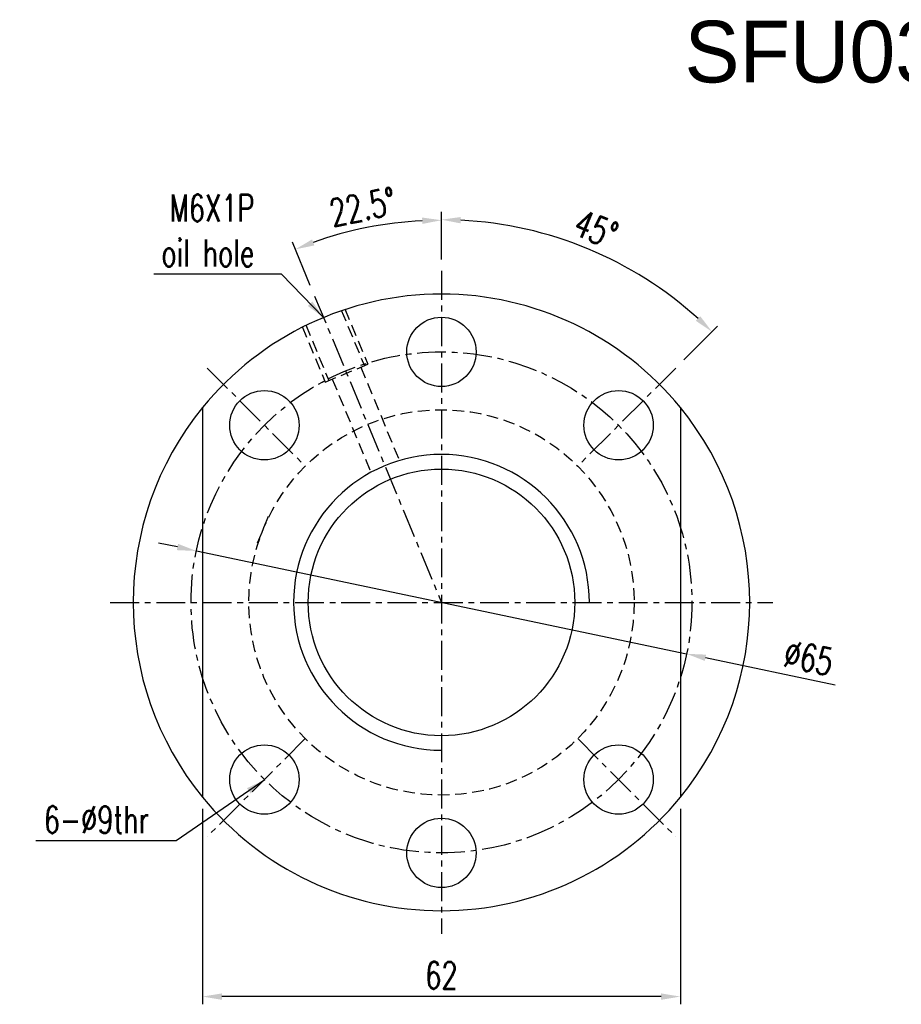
# Model space of a CAD drawing. Extents: x 21 to 250, y 56 to 189.
# Tile 1 of 49: x 21 to 136, y 62 to 189. Entities that reach past the tile are written whole.
import ezdxf

# ---------------------------------------------------------------- set-up
doc = ezdxf.new("R2010")
doc.units = 0
doc.header["$LTSCALE"] = 3
doc.header["$MEASUREMENT"] = 0
doc.linetypes.add('CENTER', pattern=[2, 1.25, -0.25, 0.25, -0.25])
doc.linetypes.add('DASHED', pattern=[0.75, 0.5, -0.25])
doc.layers.get('DEFPOINTS').update_dxf_attribs({"linetype": 'CONTINUOUS'})
for name, color, linetype in [('CL', 1, 'CENTER'), ('DIM', 4, 'CONTINUOUS'), ('HID', 2, 'DASHED'), ('OUT', 3, 'CONTINUOUS')]:
    doc.layers.add(name, color=color, linetype=linetype)
doc.styles.add('DIM-7', font='SIMPLEX.shx', dxfattribs={"width": 0.7, "bigfont": 'chineset.shx'})
doc.dimstyles.new('CNS', dxfattribs={"dimtxt": 3.5, "dimasz": 2.5, "dimexe": 1, "dimexo": 1.5, "dimgap": 0.09, "dimtad": 0, "dimdsep": 46, "dimtxsty": 'DIM-7', "dimcen": 0.09, "dimclrd": 1, "dimclre": 1, "dimclrt": 4, "dimadec": 0, "dimazin": 0, "dimtfac": 1, "dimtix": 1, "dimtmove": 2, "dimatfit": 3, "dimfxl": 1, "dimtvp": 0.971429, "dimtolj": 1, "dimarcsym": 0})

# ---------------------------------------------------------------- blocks, each defined once
blk = doc.blocks.new('*D4')
at = {"layer": 'DEFPOINTS', "color": 0, "linetype": 'Continuous', "transparency": 16777216}
for p in [(44.91, 88.4), (106.91, 88.4), (44.91, 62.54)]:
    blk.add_point(p, dxfattribs=at)
at = {"layer": 'DIM', "color": 0, "linetype": 'Continuous', "lineweight": -2, "transparency": 16777216}
for p, q in [((44.91, 86.9), (44.91, 61.54)), ((106.91, 86.9), (106.91, 61.54)), ((104.41, 62.54), (47.41, 62.54))]:
    blk.add_line(p, q, dxfattribs=at)
at = {"layer": 'DIM', "color": 0, "linetype": 'Continuous', "transparency": 16777216}
for points in [[(47.41, 62.95), (47.41, 62.12), (44.91, 62.54)], [(104.41, 62.95), (104.41, 62.12), (106.91, 62.54)]]:
    blk.add_solid(points, dxfattribs=at)
at = {"layer": 'DIM', "color": 0, "linetype": 'Continuous', "transparency": 16777216, "insert": (75.91, 65.29), "char_height": 3.5, "attachment_point": 5, "style": 'DIM-7'}
blk.add_mtext('\\A1;62', dxfattribs=at)
blk = doc.blocks.new('*D6')
at = {"layer": 'DEFPOINTS', "color": 0, "linetype": 'Continuous', "transparency": 16777216}
for p in [(69.44, 162.83), (75.91, 156.68), (59.46, 153.41), (75.91, 113.68), (75.91, 70.68)]:
    blk.add_point(p, dxfattribs=at)
at = {"layer": 'DIM', "color": 0, "linetype": 'Continuous', "lineweight": -2, "transparency": 16777216}
for p, q in [((75.91, 158.18), (75.91, 164.26)), ((58.88, 154.79), (56.56, 160.41))]:
    blk.add_line(p, q, dxfattribs=at)
blk.add_arc((75.91, 113.68), 49.58, 92.8895, 109.6105, dxfattribs=at)
at = {"layer": 'DIM', "color": 0, "linetype": 'Continuous', "transparency": 16777216}
for points in [[(73.4, 163.61), (73.42, 162.78), (75.91, 163.26)], [(59.42, 159.99), (59.12, 160.77), (56.94, 159.48)]]:
    blk.add_solid(points, dxfattribs=at)
at = {"layer": 'DIM', "color": 0, "linetype": 'Continuous', "transparency": 16777216, "insert": (65.7, 165), "char_height": 3.5, "attachment_point": 5, "rotation": 11.25, "style": 'DIM-7'}
blk.add_mtext('\\A1;22.5°', dxfattribs=at)
blk = doc.blocks.new('*D7')
at = {"layer": 'DEFPOINTS', "color": 0, "linetype": 'Continuous', "transparency": 16777216}
for p in [(75.91, 156.68), (100.74, 156.68), (106.32, 144.09), (88.14, 125.91), (75.91, 70.68)]:
    blk.add_point(p, dxfattribs=at)
at = {"layer": 'DIM', "color": 0, "linetype": 'Continuous', "lineweight": -2, "transparency": 16777216}
for p, q in [((75.91, 158.18), (75.91, 164.33)), ((107.38, 145.15), (111.73, 149.5))]:
    blk.add_line(p, q, dxfattribs=at)
blk.add_arc((75.91, 113.68), 49.65, 47.8853, 87.1147, dxfattribs=at)
at = {"layer": 'DIM', "color": 0, "linetype": 'Continuous', "transparency": 16777216}
for points in [[(78.4, 162.85), (78.42, 163.68), (75.91, 163.33)], [(109.49, 150.81), (108.92, 150.21), (111.02, 148.79)]]:
    blk.add_solid(points, dxfattribs=at)
at = {"layer": 'DIM', "color": 0, "linetype": 'Continuous', "transparency": 16777216, "insert": (95.96, 162.09), "char_height": 3.5, "attachment_point": 5, "rotation": 337.5, "style": 'DIM-7'}
blk.add_mtext('\\A1;45°', dxfattribs=at)
blk = doc.blocks.new('*D8')
at = {"layer": 'DEFPOINTS', "color": 0, "linetype": 'Continuous', "transparency": 16777216}
for p in [(44.1, 120.35), (107.72, 107.01)]:
    blk.add_point(p, dxfattribs=at)
at = {"layer": 'DIM', "color": 0, "linetype": 'Continuous', "lineweight": -2, "transparency": 16777216}
for p, q in [((41.66, 120.87), (39.21, 121.38)), ((44.1, 120.35), (107.72, 107.01)), ((127, 102.96), (110.16, 106.5))]:
    blk.add_line(p, q, dxfattribs=at)
at = {"layer": 'DIM', "color": 0, "linetype": 'Continuous', "transparency": 16777216}
for points in [[(41.74, 121.27), (41.57, 120.46), (44.1, 120.35)], [(110.25, 106.9), (110.08, 106.09), (107.72, 107.01)]]:
    blk.add_solid(points, dxfattribs=at)
at = {"layer": 'DIM', "color": 0, "linetype": 'Continuous', "transparency": 16777216, "insert": (123.56, 106.49), "char_height": 3.5, "attachment_point": 5, "rotation": 348.1528, "style": 'DIM-7'}
blk.add_mtext('\\A1;∅65', dxfattribs=at)

msp = doc.modelspace()

# ---------------------------------------------------------------- linework, layer by layer
at = {"layer": 'CL', "color": 7}
for p, q in [((75.911, 156.681), (75.911, 70.681)), ((59.455, 153.408), (75.911, 113.681)), ((45.505, 144.086), (58.233, 131.358)), ((106.316, 144.086), (93.588, 131.358)), ((32.911, 113.681), (118.911, 113.681)), ((58.233, 96.003), (45.505, 83.275)), ((93.588, 96.003), (106.316, 83.275))]:
    msp.add_line(p, q, dxfattribs=at)
msp.add_circle((75.911, 113.681), 32.5, dxfattribs=at)
at = {"layer": 'DIM', "color": 7}
for start, end in [(140.80503, 219.19497), (320.80503, 39.19497)]:
    msp.add_arc((75.911, 113.681), 40, start, end, dxfattribs=at)
at = {"layer": 'DIM', "color": 7, "linetype": 'Continuous'}
msp.add_arc((75.911, 113.681), 19.19, 0, 270, dxfattribs=at)
at = {"layer": 'HID', "color": 7}
for p, q in [((62.913, 151.593), (65.902, 144.376)), ((63.375, 151.784), (66.364, 144.567)), ((57.832, 149.488), (60.821, 142.271)), ((58.293, 149.679), (61.283, 142.462)), ((60.821, 142.271), (66.364, 144.567)), ((65.44, 144.184), (70.455, 132.079)), ((61.745, 142.653), (66.759, 130.548)), ((52.048, 121.4), (53.579, 125.096))]:
    msp.add_line(p, q, dxfattribs=at)
msp.add_circle((75.911, 113.681), 25, dxfattribs=at)
at = {"layer": 'OUT', "color": 7, "linetype": 'Continuous'}
for p, q in [((44.911, 138.959), (44.911, 88.402)), ((106.911, 138.959), (106.911, 88.402))]:
    msp.add_line(p, q, dxfattribs=at)
for centre in [(75.911, 146.181), (52.93, 136.662), (98.891, 136.662), (52.93, 90.7), (98.891, 90.7), (75.911, 81.181)]:
    msp.add_circle(centre, 4.5, dxfattribs=at)
at = {"layer": 'OUT', "color": 7}
msp.add_circle((75.911, 113.681), 17.3, dxfattribs=at)
at = {"layer": 'OUT', "color": 7, "linetype": 'Continuous'}
for start, end in [(39.19497, 140.80503), (219.19497, 320.80503)]:
    msp.add_arc((75.911, 113.681), 40, start, end, dxfattribs=at)

# ---------------------------------------------------------------- texts
at = {"layer": 'DIM', "color": 0, "linetype": 'Continuous'}
msp.add_text('SFU03208', height=8, dxfattribs=at).set_placement((107.449, 181.135))
at = {"layer": 'DIM', "color": 0, "linetype": 'Continuous', "insert": (51.635, 161.915), "char_height": 3.5, "attachment_point": 6, "style": 'DIM-7'}
msp.add_mtext('M6X1P\\Poil hole', dxfattribs=at)
at = {"layer": 'DIM', "color": 7, "linetype": 'Continuous', "insert": (37.961, 85.486), "char_height": 3.5, "attachment_point": 6, "style": 'DIM-7'}
msp.add_mtext('6-%%C9thr', dxfattribs=at)

# ---------------------------------------------------------------- dimensions: what is measured, and where the dimension line sits
at = {"layer": 'DIM', "color": 0, "linetype": 'Continuous'}
for base, line1, line2, override, picture, middle in [((69.439, 162.834), ((75.911, 156.681), (75.911, 70.681)), ((59.455, 153.408), (75.911, 113.681)), {"dimgap": 1, "dimtad": 1, "dimclrd": 0, "dimclre": 0, "dimclrt": 0, "dimadec": 1, "dimtmove": 0}, '*D6', (65.702, 165.002)), ((100.736, 156.679), ((106.316, 144.086), (88.143, 125.914)), ((75.911, 156.681), (75.911, 70.681)), {"dimgap": 1, "dimtad": 1, "dimclrd": 0, "dimclre": 0, "dimclrt": 0, "dimtmove": 0}, '*D7', (95.963, 162.092))]:
    dim = msp.add_angular_dim_2l(base=base, line1=line1, line2=line2, dimstyle='CNS', override=override, dxfattribs=at)
    dim.commit()
    dim.dimension.update_dxf_attribs({"geometry": picture, "text_midpoint": middle})
dim = msp.add_diameter_dim_2p(p1=(44.103, 120.353), p2=(107.718, 107.008), dimstyle='CNS', override={"dimgap": 1, "dimtad": 1, "dimclrd": 0, "dimclre": 0, "dimclrt": 0, "dimtmove": 0}, dxfattribs=at)
dim.commit()
dim.dimension.update_dxf_attribs({"geometry": '*D8', "text_midpoint": (122.999, 103.803), "dimtype": 163})
dim = msp.add_linear_dim(base=(44.911, 62.537), p1=(106.911, 88.402), p2=(44.911, 88.402), angle=180, dimstyle='CNS', override={"dimgap": 1, "dimtad": 1, "dimclrd": 0, "dimclre": 0, "dimclrt": 0, "dimtmove": 0}, dxfattribs=at)
dim.commit()
dim.dimension.update_dxf_attribs({"geometry": '*D4', "text_midpoint": (75.911, 65.287)})

# ---------------------------------------------------------------- leaders
at = {"layer": 'DIM', "color": 0, "linetype": 'Continuous', "annotation_type": 0, "has_hookline": 1, "hookline_direction": 1}
for points, text_width in [([(60.603, 150.636), (55.135, 156.248), (52.635, 156.248)], 13.067), ([(52.971, 90.658), (41.461, 82.736), (38.961, 82.736)], 14.7)]:
    msp.add_leader(points, dimstyle='CNS', override={"dimgap": 1, "dimtad": 1, "dimclrd": 0, "dimclre": 0, "dimclrt": 0, "dimtmove": 0}, dxfattribs=dict(at, text_width=text_width))

doc.saveas('drawing.dxf')
